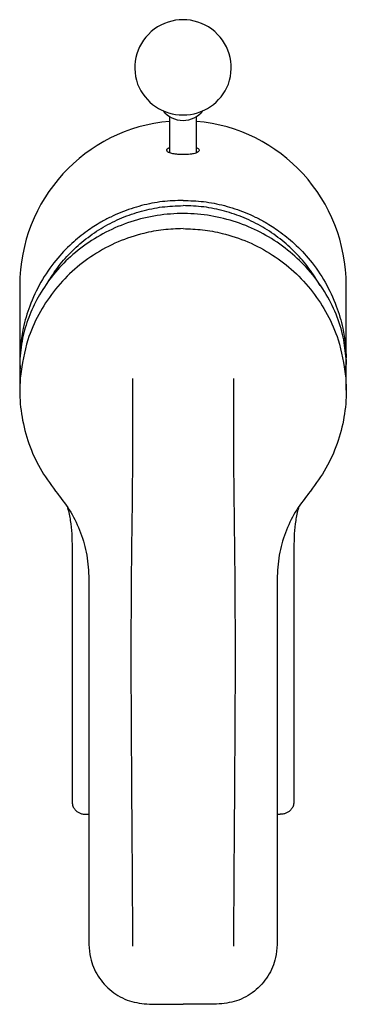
# Model space of a CAD drawing. Header units: millimetres. Extents: x 3953.079 to 3953.128, y 1838.612 to 1838.759.
import ezdxf

# ---------------------------------------------------------------- set-up
doc = ezdxf.new("R2010")
doc.units = ezdxf.units.MM
doc.layers.add('SANINDUSA', color=3, linetype='Continuous')

msp = doc.modelspace()

# ---------------------------------------------------------------- linework, layer by layer
at = {"layer": 'SANINDUSA'}
for p, q in [((3953.101753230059, 1838.744199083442), (3953.101753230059, 1838.738810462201)), ((3953.105753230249, 1838.738822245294), (3953.105753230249, 1838.744199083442)), ((3953.079453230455, 1838.719016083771), (3953.079453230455, 1838.70767445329)), ((3953.128053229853, 1838.70767445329), (3953.128053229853, 1838.719016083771)), ((3953.079453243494, 1838.707679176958), (3953.079530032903, 1838.706574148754)), ((3953.07947981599, 1838.70809957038), (3953.079455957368, 1838.70705563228)), ((3953.079458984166, 1838.708003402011), (3953.079457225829, 1838.707674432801)), ((3953.127972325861, 1838.706515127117), (3953.128053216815, 1838.707679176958)), ((3953.128046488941, 1838.707051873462), (3953.128026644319, 1838.70809957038)), ((3953.128047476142, 1838.70800336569), (3953.128049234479, 1838.707674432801)), ((3953.079453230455, 1838.707055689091), (3953.079453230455, 1838.703429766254)), ((3953.128053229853, 1838.703429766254), (3953.128053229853, 1838.707051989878)), ((3953.079545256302, 1838.705522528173), (3953.079545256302, 1838.705522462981)), ((3953.127961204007, 1838.705522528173), (3953.127961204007, 1838.705522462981)), ((3953.085103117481, 1838.687982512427), (3953.08510534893, 1838.687970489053)), ((3953.122365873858, 1838.687928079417), (3953.12241524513, 1838.687987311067)), ((3953.122403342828, 1838.687982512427), (3953.122401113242, 1838.687970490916)), ((3953.089308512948, 1838.640227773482), (3953.089753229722, 1838.640222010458)), ((3953.117753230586, 1838.640220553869), (3953.118198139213, 1838.64022646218)), ((3953.089753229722, 1838.620846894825), (3953.089753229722, 1838.620828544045)), ((3953.117753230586, 1838.620846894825), (3953.117753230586, 1838.620828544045)), ((3953.098753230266, 1838.611920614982), (3953.103753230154, 1838.611909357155)), ((3953.108753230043, 1838.611920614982), (3953.103753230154, 1838.611909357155))]:
    msp.add_line(p, q, dxfattribs=at)
for centre, radius, start, end in [((3953.103753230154, 1838.75145536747), 0.007172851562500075, 340.2958765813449, 199.7041234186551), ((3953.103753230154, 1838.751692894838), 0.007256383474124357, 201.470086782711, 338.529913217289), ((3953.103753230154, 1838.747397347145), 0.003770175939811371, 217.6876303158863, 322.3123696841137)]:
    msp.add_arc(centre, radius, start, end, dxfattribs=at)
for start_param, end_param in [(0.08239773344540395, 1.570796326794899), (4.712388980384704, 6.200787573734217)]:
    msp.add_ellipse((3953.103753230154, 1838.719016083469), major_axis=(0, 0.02453881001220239), ratio=0.9902680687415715, start_param=start_param, end_param=end_param, dxfattribs=at)
for points, knots in [([(3953.105753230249, 1838.739566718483), (3953.105769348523, 1838.739560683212), (3953.106173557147, 1838.739409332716), (3953.106214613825, 1838.739105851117), (3953.105953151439, 1838.738826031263), (3953.105301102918, 1838.738651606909), (3953.104814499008, 1838.738576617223), (3953.104255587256, 1838.738538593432), (3953.103951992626, 1838.738529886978), (3953.103663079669, 1838.738528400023), (3953.103339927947, 1838.738534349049), (3953.10286878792, 1838.738562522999), (3953.102260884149, 1838.738635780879), (3953.101539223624, 1838.738819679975), (3953.101269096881, 1838.739128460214), (3953.101405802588, 1838.739428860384), (3953.10174790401, 1838.739569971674), (3953.101753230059, 1838.739572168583)], [0, 0, 0, 0, 0.006425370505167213, 0.1611332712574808, 0.3294332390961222, 0.3813078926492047, 0.4475544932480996, 0.4721121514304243, 0.4930232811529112, 0.4990942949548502, 0.5201693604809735, 0.5464374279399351, 0.5893302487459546, 0.6757297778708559, 0.8507456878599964, 0.9976763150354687, 1, 1, 1, 1]), ([(3953.103753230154, 1838.731704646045), (3953.102730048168, 1838.731667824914), (3953.100653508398, 1838.731593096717), (3953.098080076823, 1838.731079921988), (3953.09603161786, 1838.730479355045), (3953.094496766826, 1838.729913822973), (3953.092983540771, 1838.729238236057), (3953.091288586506, 1838.728337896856), (3953.089314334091, 1838.72706589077), (3953.087031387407, 1838.725209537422), (3953.084657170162, 1838.722691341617), (3953.082507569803, 1838.719561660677), (3953.080905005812, 1838.716130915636), (3953.08010464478, 1838.71337524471), (3953.079748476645, 1838.711474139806), (3953.079594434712, 1838.710335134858), (3953.079497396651, 1838.709270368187), (3953.079472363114, 1838.708585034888), (3953.079460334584, 1838.70825573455)], [0, 0, 0, 0, 0.08167407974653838, 0.1657569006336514, 0.2087252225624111, 0.2522967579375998, 0.2964714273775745, 0.3412492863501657, 0.4058700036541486, 0.4843815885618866, 0.5767750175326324, 0.6830396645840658, 0.7885725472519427, 0.8806460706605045, 0.9137233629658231, 0.9446414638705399, 0.9734004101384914, 1, 1, 1, 1]), ([(3953.083348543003, 1838.719018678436), (3953.083876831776, 1838.719882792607), (3953.08494205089, 1838.721625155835), (3953.086966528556, 1838.723948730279), (3953.089275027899, 1838.72601931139), (3953.091846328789, 1838.727762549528), (3953.094632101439, 1838.729158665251), (3953.097581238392, 1838.730166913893), (3953.100640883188, 1838.730807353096), (3953.102717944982, 1838.730887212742), (3953.103753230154, 1838.730927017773)], [0, 0, 0, 0, 0.1231139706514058, 0.2482417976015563, 0.3729122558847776, 0.4987224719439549, 0.6237097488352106, 0.7491252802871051, 0.8749546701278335, 1, 1, 1, 1]), ([(3953.103753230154, 1838.731704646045), (3953.104776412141, 1838.731667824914), (3953.106852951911, 1838.731593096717), (3953.109426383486, 1838.731079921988), (3953.111474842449, 1838.730479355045), (3953.113009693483, 1838.729913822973), (3953.114522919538, 1838.729238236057), (3953.116217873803, 1838.728337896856), (3953.118192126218, 1838.72706589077), (3953.120475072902, 1838.725209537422), (3953.122849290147, 1838.722691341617), (3953.124998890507, 1838.719561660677), (3953.126601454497, 1838.716130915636), (3953.127401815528, 1838.71337524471), (3953.127757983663, 1838.711474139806), (3953.127912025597, 1838.710335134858), (3953.128009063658, 1838.709270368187), (3953.128034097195, 1838.708585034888), (3953.128046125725, 1838.70825573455)], [0, 0, 0, 0, 0.08167407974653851, 0.1657569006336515, 0.2087252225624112, 0.2522967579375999, 0.2964714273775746, 0.3412492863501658, 0.4058700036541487, 0.4843815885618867, 0.5767750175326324, 0.6830396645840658, 0.7885725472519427, 0.8806460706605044, 0.9137233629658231, 0.9446414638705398, 0.9734004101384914, 1, 1, 1, 1]), ([(3953.124169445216, 1838.719000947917), (3953.12363755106, 1838.719871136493), (3953.122568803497, 1838.721619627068), (3953.120540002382, 1838.723948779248), (3953.118231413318, 1838.726019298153), (3953.115660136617, 1838.727762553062), (3953.112874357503, 1838.729158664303), (3953.109925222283, 1838.730166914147), (3953.10686557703, 1838.730807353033), (3953.104788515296, 1838.730887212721), (3953.103753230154, 1838.730927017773)], [0, 0, 0, 0, 0.1238656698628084, 0.2488862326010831, 0.3734498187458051, 0.4991521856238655, 0.6240323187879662, 0.7493403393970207, 0.8750618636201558, 1, 1, 1, 1]), ([(3953.128026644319, 1838.70809957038), (3953.127922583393, 1838.709159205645), (3953.127711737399, 1838.711306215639), (3953.126645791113, 1838.714725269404), (3953.124926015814, 1838.718172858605), (3953.122596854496, 1838.721329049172), (3953.119752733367, 1838.724089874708), (3953.116603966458, 1838.726310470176), (3953.113092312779, 1838.728043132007), (3953.1093540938, 1838.729213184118), (3953.105398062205, 1838.729793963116), (3953.101383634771, 1838.729737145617), (3953.097382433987, 1838.729029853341), (3953.093587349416, 1838.727702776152), (3953.090054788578, 1838.725788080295), (3953.086975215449, 1838.723417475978), (3953.084366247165, 1838.720660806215), (3953.082331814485, 1838.717710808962), (3953.080848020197, 1838.714635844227), (3953.079811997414, 1838.711375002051), (3953.079596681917, 1838.70925191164), (3953.07947981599, 1838.70809957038)], [0, 0, 0, 0, 0.05535051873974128, 0.1121500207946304, 0.1676543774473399, 0.2251229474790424, 0.2754329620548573, 0.3272529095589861, 0.3767919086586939, 0.4276989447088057, 0.4784481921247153, 0.5306327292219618, 0.581982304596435, 0.6348309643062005, 0.68592995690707, 0.7385714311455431, 0.7885266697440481, 0.8399666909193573, 0.8893101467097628, 0.939921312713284, 1, 1, 1, 1]), ([(3953.103753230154, 1838.727495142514), (3953.102778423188, 1838.727461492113), (3953.100814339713, 1838.727393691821), (3953.097552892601, 1838.726779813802), (3953.094013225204, 1838.725604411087), (3953.090408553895, 1838.72367833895), (3953.087152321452, 1838.721160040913), (3953.084390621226, 1838.718163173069), (3953.08217098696, 1838.714717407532), (3953.080319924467, 1838.710526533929), (3953.079827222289, 1838.707343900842), (3953.079545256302, 1838.705522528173)], [0, 0, 0, 0, 0.08116078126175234, 0.1635262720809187, 0.2755969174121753, 0.3909175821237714, 0.5029882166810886, 0.6183088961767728, 0.7303796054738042, 0.8457003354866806, 1, 1, 1, 1]), ([(3953.103753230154, 1838.727495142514), (3953.104728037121, 1838.727461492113), (3953.106692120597, 1838.727393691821), (3953.109953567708, 1838.726779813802), (3953.113493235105, 1838.725604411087), (3953.117097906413, 1838.72367833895), (3953.120354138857, 1838.721160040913), (3953.123115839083, 1838.718163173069), (3953.125335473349, 1838.714717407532), (3953.127186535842, 1838.710526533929), (3953.12767923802, 1838.707343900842), (3953.127961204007, 1838.705522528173)], [0, 0, 0, 0, 0.08116078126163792, 0.1635262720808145, 0.2755969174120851, 0.3909175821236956, 0.5029882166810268, 0.6183088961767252, 0.7303796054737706, 0.8457003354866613, 1, 1, 1, 1]), ([(3953.079457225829, 1838.707674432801), (3953.079452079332, 1838.707565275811), (3953.079445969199, 1838.707435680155), (3953.079459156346, 1838.707306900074), (3953.079461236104, 1838.707286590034)], [0, 0, 0, 0, 0.8422889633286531, 1, 1, 1, 1]), ([(3953.128049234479, 1838.707674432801), (3953.128054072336, 1838.707565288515), (3953.128060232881, 1838.707426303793), (3953.128045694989, 1838.707288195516), (3953.12804257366, 1838.707258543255)], [0, 0, 0, 0, 0.7852970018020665, 1, 1, 1, 1]), ([(3953.079545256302, 1838.705522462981), (3953.079497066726, 1838.704648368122), (3953.079375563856, 1838.702444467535), (3953.079780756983, 1838.698867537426), (3953.080885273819, 1838.694972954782), (3953.082622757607, 1838.691248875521), (3953.08426849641, 1838.689081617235), (3953.085103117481, 1838.687982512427)], [0, 0, 0, 0, 0.1393999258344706, 0.3514762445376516, 0.5696877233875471, 0.7817711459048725, 1, 1, 1, 1]), ([(3953.096253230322, 1838.705177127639), (3953.096253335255, 1838.700381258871), (3953.096253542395, 1838.690914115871), (3953.096031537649, 1838.676774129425), (3953.095975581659, 1838.660376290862), (3953.096108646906, 1838.641606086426), (3953.09620500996, 1838.627583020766), (3953.096253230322, 1838.620565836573)], [0, 0, 0, 0, 0.1692495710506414, 0.334102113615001, 0.4998964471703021, 0.7497466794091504, 1, 1, 1, 1]), ([(3953.111253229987, 1838.705177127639), (3953.111253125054, 1838.700381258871), (3953.111252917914, 1838.690914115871), (3953.11147492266, 1838.676774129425), (3953.11153087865, 1838.660376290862), (3953.111397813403, 1838.641606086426), (3953.111301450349, 1838.627583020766), (3953.111253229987, 1838.620565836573)], [0, 0, 0, 0, 0.1692495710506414, 0.334102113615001, 0.4998964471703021, 0.7497466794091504, 1, 1, 1, 1]), ([(3953.127961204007, 1838.705522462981), (3953.128009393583, 1838.704648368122), (3953.128130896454, 1838.702444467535), (3953.127725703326, 1838.698867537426), (3953.12662118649, 1838.694972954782), (3953.124883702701, 1838.691248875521), (3953.123237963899, 1838.689081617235), (3953.122403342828, 1838.687982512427)], [0, 0, 0, 0, 0.1393999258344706, 0.3514762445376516, 0.5696877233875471, 0.7817711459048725, 1, 1, 1, 1]), ([(3953.085091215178, 1838.687987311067), (3953.08510422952, 1838.687971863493), (3953.085120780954, 1838.687952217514), (3953.085137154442, 1838.687932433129), (3953.085140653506, 1838.687928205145)], [0, 0, 0, 0, 0.7862969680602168, 1, 1, 1, 1]), ([(3953.085138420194, 1838.687940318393), (3953.085805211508, 1838.687061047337), (3953.087158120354, 1838.685277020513), (3953.088588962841, 1838.682184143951), (3953.089567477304, 1838.678818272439), (3953.089690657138, 1838.67646568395), (3953.089753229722, 1838.67527062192)], [0, 0, 0, 0, 0.2395864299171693, 0.4861170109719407, 0.7389590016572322, 1, 1, 1, 1]), ([(3953.122368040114, 1838.687940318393), (3953.121701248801, 1838.687061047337), (3953.120348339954, 1838.685277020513), (3953.118917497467, 1838.682184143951), (3953.117938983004, 1838.678818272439), (3953.117815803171, 1838.67646568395), (3953.117753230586, 1838.67527062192)], [0, 0, 0, 0, 0.2395864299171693, 0.4861170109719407, 0.7389590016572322, 1, 1, 1, 1]), ([(3953.086577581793, 1838.685896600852), (3953.08672531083, 1838.6852631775), (3953.087176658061, 1838.683327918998), (3953.087222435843, 1838.681330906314), (3953.087253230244, 1838.679987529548)], [0, 0, 0, 0, 0.3273068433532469, 1, 1, 1, 1]), ([(3953.120928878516, 1838.685896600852), (3953.120781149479, 1838.6852631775), (3953.120329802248, 1838.683327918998), (3953.120284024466, 1838.681330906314), (3953.120253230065, 1838.679987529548)], [0, 0, 0, 0, 0.3273068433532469, 1, 1, 1, 1]), ([(3953.087253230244, 1838.679985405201), (3953.087253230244, 1838.677848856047), (3953.087253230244, 1838.673421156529), (3953.087253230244, 1838.666961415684), (3953.087253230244, 1838.661955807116), (3953.087253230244, 1838.658498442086), (3953.087253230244, 1838.656284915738), (3953.087253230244, 1838.653906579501), (3953.087253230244, 1838.651363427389), (3953.087253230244, 1838.64840333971), (3953.087253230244, 1838.645280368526), (3953.087253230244, 1838.643059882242), (3953.087253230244, 1838.642049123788)], [0, 0, 0, 0, 0.1684959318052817, 0.3491842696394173, 0.5103421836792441, 0.5643834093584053, 0.6227843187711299, 0.6855448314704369, 0.7526651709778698, 0.8241452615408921, 0.9199514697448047, 1, 1, 1, 1]), ([(3953.120253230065, 1838.679985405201), (3953.120253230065, 1838.677848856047), (3953.120253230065, 1838.673421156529), (3953.120253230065, 1838.666961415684), (3953.120253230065, 1838.661955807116), (3953.120253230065, 1838.658498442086), (3953.120253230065, 1838.656284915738), (3953.120253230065, 1838.653906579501), (3953.120253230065, 1838.651363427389), (3953.120253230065, 1838.64840333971), (3953.120253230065, 1838.645280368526), (3953.120253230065, 1838.643059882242), (3953.120253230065, 1838.642049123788)], [0, 0, 0, 0, 0.1684959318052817, 0.3491842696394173, 0.5103421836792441, 0.5643834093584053, 0.6227843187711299, 0.6855448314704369, 0.7526651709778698, 0.8241452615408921, 0.9199514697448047, 1, 1, 1, 1]), ([(3953.089753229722, 1838.67527062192), (3953.089753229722, 1838.663491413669), (3953.089753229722, 1838.645337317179), (3953.089753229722, 1838.627211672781), (3953.089753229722, 1838.620846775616)], [0, 0, 0, 0, 0.6488457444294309, 1, 1, 1, 1]), ([(3953.117753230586, 1838.67527062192), (3953.117753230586, 1838.663491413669), (3953.117753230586, 1838.645337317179), (3953.117753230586, 1838.627211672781), (3953.117753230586, 1838.620846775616)], [0, 0, 0, 0, 0.6488457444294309, 1, 1, 1, 1]), ([(3953.087253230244, 1838.642049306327), (3953.08727553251, 1838.641837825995), (3953.087316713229, 1838.641447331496), (3953.087599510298, 1838.640970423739), (3953.087942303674, 1838.6406341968), (3953.088335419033, 1838.640407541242), (3953.088787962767, 1838.640259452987), (3953.089124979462, 1838.640239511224), (3953.089307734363, 1838.640228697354)], [0, 0, 0, 0, 0.2051221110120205, 0.3787541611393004, 0.528050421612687, 0.6718559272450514, 0.8220564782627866, 0.9999999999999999, 0.9999999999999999, 0.9999999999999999, 0.9999999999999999]), ([(3953.120253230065, 1838.642049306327), (3953.120230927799, 1838.641837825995), (3953.12018974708, 1838.641447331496), (3953.119906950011, 1838.640970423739), (3953.119564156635, 1838.6406341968), (3953.119171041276, 1838.640407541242), (3953.118718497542, 1838.640259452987), (3953.118381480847, 1838.640239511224), (3953.118198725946, 1838.640228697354)], [0, 0, 0, 0, 0.2051221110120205, 0.3787541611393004, 0.528050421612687, 0.6718559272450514, 0.8220564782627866, 0.9999999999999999, 0.9999999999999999, 0.9999999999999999, 0.9999999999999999]), ([(3953.089753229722, 1838.620828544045), (3953.089797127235, 1838.620170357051), (3953.089907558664, 1838.618514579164), (3953.090988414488, 1838.616010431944), (3953.093024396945, 1838.613753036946), (3953.095720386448, 1838.61221999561), (3953.097742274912, 1838.612020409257), (3953.098753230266, 1838.611920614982)], [0, 0, 0, 0, 0.1416454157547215, 0.3563323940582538, 0.5709713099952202, 0.7854832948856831, 0.9999999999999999, 0.9999999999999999, 0.9999999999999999, 0.9999999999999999]), ([(3953.117753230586, 1838.620828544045), (3953.117709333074, 1838.620170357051), (3953.117598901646, 1838.618514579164), (3953.116518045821, 1838.616010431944), (3953.114482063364, 1838.613753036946), (3953.111786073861, 1838.61221999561), (3953.109764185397, 1838.612020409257), (3953.108753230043, 1838.611920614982)], [0, 0, 0, 0, 0.1416454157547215, 0.3563323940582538, 0.5709713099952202, 0.7854832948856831, 0.9999999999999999, 0.9999999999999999, 0.9999999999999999, 0.9999999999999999])]:
    msp.add_open_spline(points, degree=3, knots=knots, dxfattribs=at)

doc.saveas('drawing.dxf')
